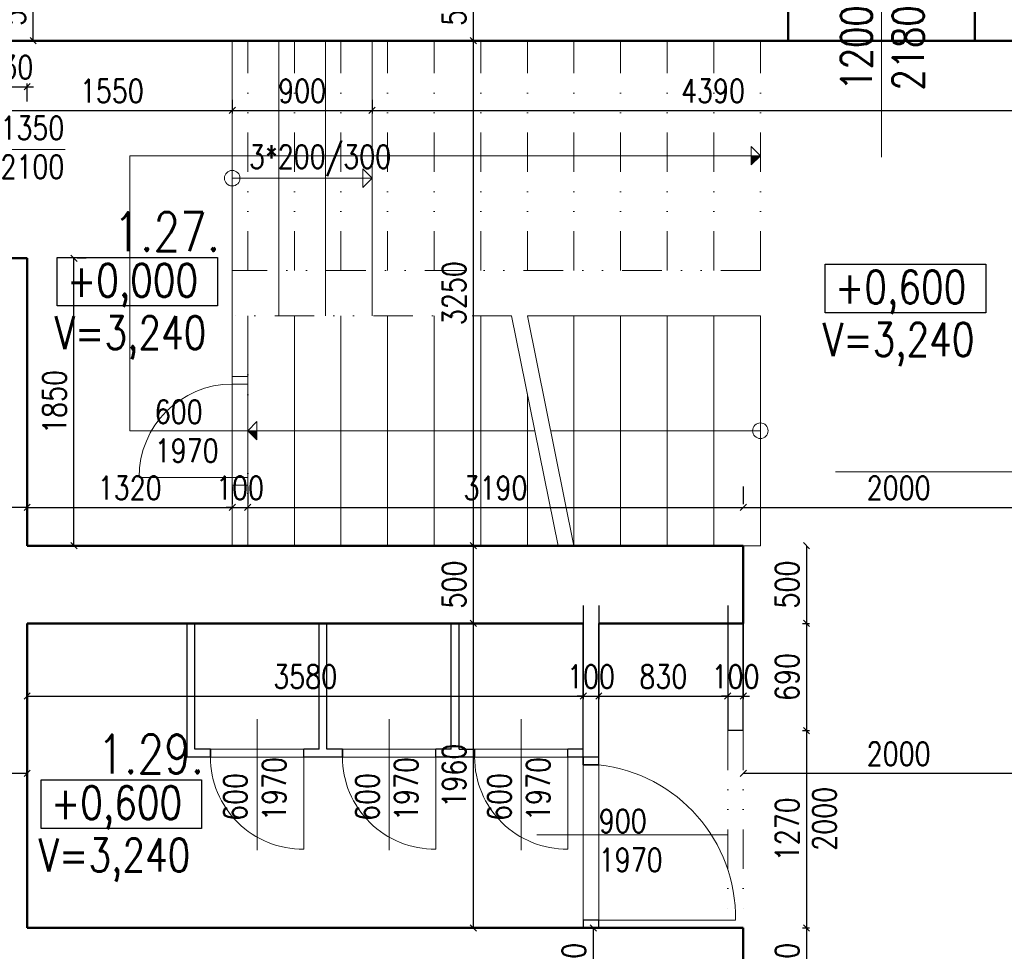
# Model space of a CAD drawing. Header units: millimetres. Extents: x -238874 to 551972, y -298952 to 658415.
# Tile 126 of 256: x 35520 to 41858, y 84660 to 90655. Entities that reach past the tile are written whole.
import ezdxf

# ---------------------------------------------------------------- set-up
doc = ezdxf.new("R2010")
doc.units = ezdxf.units.MM
doc.header["$LTSCALE"] = 20
doc.linetypes.add('DIVIDE', pattern=[31.75, 12.7, -6.35, 0, -6.35, 0, -6.35])
doc.linetypes.add('DIVIDE2', pattern=[15.875, 6.35, -3.175, 0, -3.175, 0, -3.175])
for name, color, linetype in [('ALP', 141, 'Continuous'), ('CZ', 255, 'Continuous'), ('KOTY', 8, 'Continuous'), ('ZDP', 50, 'Continuous')]:
    doc.layers.add(name, color=color, linetype=linetype)
doc.layers.add('NOSNÉ', color=8, linetype='Continuous', lineweight=50)
doc.layers.add('PRUCHODY', color=7, linetype='Continuous', lineweight=18)
doc.styles.add('SIMPLEX', font='SIMPLEX.shx', dxfattribs={"width": 0.8, "bigfont": 'CAD13.shx'})
doc.styles.get("Standard").update_dxf_attribs({"font": 'simplex.shx', "width": 0.8})
doc.dimstyles.new('CKA', dxfattribs={"dimtxt": 200, "dimasz": 40, "dimexe": 20, "dimexo": 0.2, "dimgap": 50, "dimtad": 1, "dimdec": 0, "dimrnd": 1, "dimzin": 0, "dimdsep": 46, "dimtxsty": 'Standard', "dimblk1": 'OBLIQUE', "dimblk2": 'OBLIQUE', "dimsah": 1, "dimcen": 0.09, "dimclrd": 253, "dimclre": 253, "dimclrt": 253, "dimadec": 0, "dimazin": 0, "dimtfac": 1, "dimtdec": 0, "dimtix": 1, "dimtmove": 2, "dimatfit": 3, "dimfxl": 1, "dimtolj": 1, "dimtzin": 0, "dimarcsym": 0})

# ---------------------------------------------------------------- blocks, each defined once
blk = doc.blocks.new('_OBLIQUE')
at = {"color": 0, "linetype": 'ByBlock'}
blk.add_line((-0.5, -0.5), (0.5, 0.5), dxfattribs=at)
blk = doc.blocks.new('*D668')
at = {"layer": 'DEFPOINTS', "color": 0, "transparency": 16777216}
for p in [(38440.8, 90520), (38488, 90520), (38788, 87270)]:
    blk.add_point(p, dxfattribs=at)
at = {"layer": 'KOTY', "lineweight": -2, "transparency": 16777216}
for p, q in [((38107.2, 90520), (38420.8, 90520)), ((38440.8, 87270), (38440.8, 90520))]:
    blk.add_line(p, q, dxfattribs=at)
at = {"layer": 'KOTY', "lineweight": -2, "transparency": 16777216, "xscale": 40, "yscale": 40, "zscale": 40}
for p, rotation in [((38440.8, 90520), 90), ((38440.8, 87270), 270)]:
    blk.add_blockref('_OBLIQUE', p, dxfattribs=dict(at, rotation=rotation))
at = {"layer": 'KOTY', "transparency": 16777216, "insert": (38315.8, 88895), "char_height": 150, "attachment_point": 5, "rotation": 90, "style": 'SIMPLEX'}
blk.add_mtext('\\A1;3250', dxfattribs=at)
blk = doc.blocks.new('*D669')
at = {"layer": 'DEFPOINTS', "color": 0, "transparency": 16777216}
for p in [(35568, 90224), (35338, 89748.9), (35568, 89748.9)]:
    blk.add_point(p, dxfattribs=at)
at = {"layer": 'KOTY', "lineweight": -2, "transparency": 16777216}
for p, q in [((35338, 90224), (35298, 90224)), ((35338, 90224), (35568, 90224)), ((35568, 90129.7), (35568, 90244)), ((35568, 90224), (35608, 90224))]:
    blk.add_line(p, q, dxfattribs=at)
at = {"layer": 'KOTY', "lineweight": -2, "transparency": 16777216, "xscale": 40, "yscale": 40, "zscale": 40}
blk.add_blockref('_OBLIQUE', (35338, 90224), dxfattribs=at)
at = {"layer": 'KOTY', "lineweight": -2, "transparency": 16777216, "xscale": 40, "yscale": 40, "zscale": 40, "rotation": 180}
blk.add_blockref('_OBLIQUE', (35568, 90224), dxfattribs=at)
at = {"layer": 'KOTY', "transparency": 16777216, "insert": (35453, 90349), "char_height": 150, "attachment_point": 5, "style": 'SIMPLEX'}
blk.add_mtext('\\A1;230', dxfattribs=at)
blk = doc.blocks.new('*D672')
at = {"layer": 'DEFPOINTS', "color": 0, "transparency": 16777216}
for p in [(37788, 90520), (42178, 90520), (42178, 90071.7)]:
    blk.add_point(p, dxfattribs=at)
at = {"layer": 'KOTY', "lineweight": -2, "transparency": 16777216}
for p, q in [((42178, 90139.3), (42178, 90051.7)), ((37788, 90071.7), (42178, 90071.7))]:
    blk.add_line(p, q, dxfattribs=at)
at = {"layer": 'KOTY', "lineweight": -2, "transparency": 16777216, "xscale": 40, "yscale": 40, "zscale": 40, "rotation": 180}
blk.add_blockref('_OBLIQUE', (37788, 90071.7), dxfattribs=at)
at = {"layer": 'KOTY', "lineweight": -2, "transparency": 16777216, "xscale": 40, "yscale": 40, "zscale": 40}
blk.add_blockref('_OBLIQUE', (42178, 90071.7), dxfattribs=at)
at = {"layer": 'KOTY', "transparency": 16777216, "insert": (39983, 90196.7), "char_height": 150, "attachment_point": 5, "style": 'SIMPLEX'}
blk.add_mtext('\\A1;4390', dxfattribs=at)
blk = doc.blocks.new('*D673')
at = {"layer": 'DEFPOINTS', "color": 0, "transparency": 16777216}
for p in [(36888, 90520), (37788, 90520), (37788, 90071.7)]:
    blk.add_point(p, dxfattribs=at)
at = {"layer": 'KOTY', "lineweight": -2, "transparency": 16777216}
for p, q in [((37788, 90139.3), (37788, 90051.7)), ((36888, 90071.7), (37788, 90071.7))]:
    blk.add_line(p, q, dxfattribs=at)
at = {"layer": 'KOTY', "lineweight": -2, "transparency": 16777216, "xscale": 40, "yscale": 40, "zscale": 40, "rotation": 180}
blk.add_blockref('_OBLIQUE', (36888, 90071.7), dxfattribs=at)
at = {"layer": 'KOTY', "lineweight": -2, "transparency": 16777216, "xscale": 40, "yscale": 40, "zscale": 40}
blk.add_blockref('_OBLIQUE', (37788, 90071.7), dxfattribs=at)
at = {"layer": 'KOTY', "transparency": 16777216, "insert": (37338, 90196.7), "char_height": 150, "attachment_point": 5, "style": 'SIMPLEX'}
blk.add_mtext('\\A1;900', dxfattribs=at)
blk = doc.blocks.new('*D674')
at = {"layer": 'DEFPOINTS', "color": 0, "transparency": 16777216}
for p in [(35338, 90520), (36888, 90520), (36888, 90071.7)]:
    blk.add_point(p, dxfattribs=at)
at = {"layer": 'KOTY', "lineweight": -2, "transparency": 16777216}
for p, q in [((36888, 90139.3), (36888, 90051.7)), ((35338, 90071.7), (36888, 90071.7))]:
    blk.add_line(p, q, dxfattribs=at)
at = {"layer": 'KOTY', "lineweight": -2, "transparency": 16777216, "xscale": 40, "yscale": 40, "zscale": 40, "rotation": 180}
blk.add_blockref('_OBLIQUE', (35338, 90071.7), dxfattribs=at)
at = {"layer": 'KOTY', "lineweight": -2, "transparency": 16777216, "xscale": 40, "yscale": 40, "zscale": 40}
blk.add_blockref('_OBLIQUE', (36888, 90071.7), dxfattribs=at)
at = {"layer": 'KOTY', "transparency": 16777216, "insert": (36113, 90196.7), "char_height": 150, "attachment_point": 5, "style": 'SIMPLEX'}
blk.add_mtext('\\A1;1550', dxfattribs=at)
blk = doc.blocks.new('*D958')
at = {"layer": 'DEFPOINTS', "color": 0, "transparency": 16777216}
for p in [(42178, 87516.8), (40178, 87270), (42178, 87170)]:
    blk.add_point(p, dxfattribs=at)
at = {"layer": 'KOTY', "lineweight": -2, "transparency": 16777216}
for p, q in [((42178, 87550.8), (42178, 87536.8)), ((40178, 87516.8), (42178, 87516.8))]:
    blk.add_line(p, q, dxfattribs=at)
at = {"layer": 'KOTY', "lineweight": -2, "transparency": 16777216, "xscale": 40, "yscale": 40, "zscale": 40, "rotation": 180}
blk.add_blockref('_OBLIQUE', (40178, 87516.8), dxfattribs=at)
at = {"layer": 'KOTY', "lineweight": -2, "transparency": 16777216, "xscale": 40, "yscale": 40, "zscale": 40}
blk.add_blockref('_OBLIQUE', (42178, 87516.8), dxfattribs=at)
at = {"layer": 'KOTY', "transparency": 16777216, "insert": (41178, 87641.8), "char_height": 150, "attachment_point": 5, "style": 'SIMPLEX'}
blk.add_mtext('\\A1;2000', dxfattribs=at)
blk = doc.blocks.new('*D959')
at = {"layer": 'DEFPOINTS', "color": 0, "transparency": 16777216}
for p in [(42178, 87170), (40178, 86770), (42178, 85805.9)]:
    blk.add_point(p, dxfattribs=at)
at = {"layer": 'KOTY', "lineweight": -2, "transparency": 16777216}
for p, q in [((42178, 86789.3), (42178, 85785.9)), ((40178, 85805.9), (42178, 85805.9))]:
    blk.add_line(p, q, dxfattribs=at)
at = {"layer": 'KOTY', "lineweight": -2, "transparency": 16777216, "xscale": 40, "yscale": 40, "zscale": 40, "rotation": 180}
blk.add_blockref('_OBLIQUE', (40178, 85805.9), dxfattribs=at)
at = {"layer": 'KOTY', "lineweight": -2, "transparency": 16777216, "xscale": 40, "yscale": 40, "zscale": 40}
blk.add_blockref('_OBLIQUE', (42178, 85805.9), dxfattribs=at)
at = {"layer": 'KOTY', "transparency": 16777216, "insert": (41178, 85930.9), "char_height": 150, "attachment_point": 5, "style": 'SIMPLEX'}
blk.add_mtext('\\A1;2000', dxfattribs=at)
blk = doc.blocks.new('*D963')
at = {"layer": 'DEFPOINTS', "color": 0, "transparency": 16777216}
for p in [(39212.8, 84810), (40178, 84810), (39758, 84310)]:
    blk.add_point(p, dxfattribs=at)
at = {"layer": 'KOTY', "lineweight": -2, "transparency": 16777216}
for p, q in [((39797.2, 84810), (39192.8, 84810)), ((39212.8, 84310), (39212.8, 84810))]:
    blk.add_line(p, q, dxfattribs=at)
at = {"layer": 'KOTY', "lineweight": -2, "transparency": 16777216, "xscale": 40, "yscale": 40, "zscale": 40}
for p, rotation in [((39212.8, 84810), 90), ((39212.8, 84310), 270)]:
    blk.add_blockref('_OBLIQUE', p, dxfattribs=dict(at, rotation=rotation))
at = {"layer": 'KOTY', "transparency": 16777216, "insert": (39087.8, 84560), "char_height": 150, "attachment_point": 5, "rotation": 90, "style": 'SIMPLEX'}
blk.add_mtext('\\A1;500', dxfattribs=at)
blk = doc.blocks.new('*D964')
at = {"layer": 'DEFPOINTS', "color": 0, "transparency": 16777216}
for p in [(40178, 84810), (40178, 84310), (40585.3, 84310)]:
    blk.add_point(p, dxfattribs=at)
at = {"layer": 'KOTY', "lineweight": -2, "transparency": 16777216}
for p, q in [((40585.3, 84810), (40585.3, 84310)), ((40558.7, 84310), (40605.3, 84310))]:
    blk.add_line(p, q, dxfattribs=at)
at = {"layer": 'KOTY', "lineweight": -2, "transparency": 16777216, "xscale": 40, "yscale": 40, "zscale": 40}
for p, rotation in [((40585.3, 84810), 90), ((40585.3, 84310), 270)]:
    blk.add_blockref('_OBLIQUE', p, dxfattribs=dict(at, rotation=rotation))
at = {"layer": 'KOTY', "transparency": 16777216, "insert": (40460.3, 84560), "char_height": 150, "attachment_point": 5, "rotation": 90, "style": 'SIMPLEX'}
blk.add_mtext('\\A1;500', dxfattribs=at)
blk = doc.blocks.new('*D977')
at = {"layer": 'DEFPOINTS', "color": 0, "transparency": 16777216}
for p in [(35068, 87516.8), (35068, 87270), (35568, 87270)]:
    blk.add_point(p, dxfattribs=at)
at = {"layer": 'KOTY', "lineweight": -2, "transparency": 16777216}
for p, q in [((35068, 87650.8), (35068, 87536.8)), ((35568, 87516.8), (35068, 87516.8))]:
    blk.add_line(p, q, dxfattribs=at)
at = {"layer": 'KOTY', "lineweight": -2, "transparency": 16777216, "xscale": 40, "yscale": 40, "zscale": 40, "rotation": 180}
blk.add_blockref('_OBLIQUE', (35068, 87516.8), dxfattribs=at)
at = {"layer": 'KOTY', "lineweight": -2, "transparency": 16777216, "xscale": 40, "yscale": 40, "zscale": 40}
blk.add_blockref('_OBLIQUE', (35568, 87516.8), dxfattribs=at)
at = {"layer": 'KOTY', "transparency": 16777216, "insert": (35318, 87641.8), "char_height": 150, "attachment_point": 5, "style": 'SIMPLEX'}
blk.add_mtext('\\A1;500', dxfattribs=at)
blk = doc.blocks.new('*D978')
at = {"layer": 'DEFPOINTS', "color": 0, "transparency": 16777216}
for p in [(35568, 85805.9), (35568, 84910), (35068, 84870)]:
    blk.add_point(p, dxfattribs=at)
at = {"layer": 'KOTY', "lineweight": -2, "transparency": 16777216}
for p, q in [((35568, 85290.8), (35568, 85825.9)), ((35068, 85805.9), (35568, 85805.9))]:
    blk.add_line(p, q, dxfattribs=at)
at = {"layer": 'KOTY', "lineweight": -2, "transparency": 16777216, "xscale": 40, "yscale": 40, "zscale": 40, "rotation": 180}
blk.add_blockref('_OBLIQUE', (35068, 85805.9), dxfattribs=at)
at = {"layer": 'KOTY', "lineweight": -2, "transparency": 16777216, "xscale": 40, "yscale": 40, "zscale": 40}
blk.add_blockref('_OBLIQUE', (35568, 85805.9), dxfattribs=at)
at = {"layer": 'KOTY', "transparency": 16777216, "insert": (35318, 85930.9), "char_height": 150, "attachment_point": 5, "style": 'SIMPLEX'}
blk.add_mtext('\\A1;500', dxfattribs=at)
blk = doc.blocks.new('*D996')
at = {"layer": 'DEFPOINTS', "color": 0, "transparency": 16777216}
for p in [(40178, 86770), (40178, 86080), (40585.3, 86080)]:
    blk.add_point(p, dxfattribs=at)
at = {"layer": 'KOTY', "lineweight": -2, "transparency": 16777216}
for p, q in [((40585.3, 86770), (40585.3, 86080)), ((40558.7, 86080), (40605.3, 86080))]:
    blk.add_line(p, q, dxfattribs=at)
at = {"layer": 'KOTY', "lineweight": -2, "transparency": 16777216, "xscale": 40, "yscale": 40, "zscale": 40}
for p, rotation in [((40585.3, 86770), 90), ((40585.3, 86080), 270)]:
    blk.add_blockref('_OBLIQUE', p, dxfattribs=dict(at, rotation=rotation))
at = {"layer": 'KOTY', "transparency": 16777216, "insert": (40460.3, 86425), "char_height": 150, "attachment_point": 5, "rotation": 90, "style": 'SIMPLEX'}
blk.add_mtext('\\A1;690', dxfattribs=at)
blk = doc.blocks.new('*D997')
at = {"layer": 'DEFPOINTS', "color": 0, "transparency": 16777216}
for p in [(40178, 87270), (40178, 86770), (40585.3, 86770)]:
    blk.add_point(p, dxfattribs=at)
at = {"layer": 'KOTY', "lineweight": -2, "transparency": 16777216}
for p, q in [((40585.3, 87270), (40585.3, 86770)), ((40558.7, 86770), (40605.3, 86770))]:
    blk.add_line(p, q, dxfattribs=at)
at = {"layer": 'KOTY', "lineweight": -2, "transparency": 16777216, "xscale": 40, "yscale": 40, "zscale": 40}
for p, rotation in [((40585.3, 87270), 90), ((40585.3, 86770), 270)]:
    blk.add_blockref('_OBLIQUE', p, dxfattribs=dict(at, rotation=rotation))
at = {"layer": 'KOTY', "transparency": 16777216, "insert": (40460.3, 87020), "char_height": 150, "attachment_point": 5, "rotation": 90, "style": 'SIMPLEX'}
blk.add_mtext('\\A1;500', dxfattribs=at)
blk = doc.blocks.new('*D998')
at = {"layer": 'DEFPOINTS', "color": 0, "transparency": 16777216}
for p in [(40078, 87267), (40178, 87267), (40178, 86302.9)]:
    blk.add_point(p, dxfattribs=at)
at = {"layer": 'KOTY', "lineweight": -2, "transparency": 16777216}
for p, q in [((40178, 86886.3), (40178, 86282.9)), ((40078, 86302.9), (40038, 86302.9)), ((40078, 86302.9), (40178, 86302.9)), ((40178, 86302.9), (40218, 86302.9))]:
    blk.add_line(p, q, dxfattribs=at)
at = {"layer": 'KOTY', "lineweight": -2, "transparency": 16777216, "xscale": 40, "yscale": 40, "zscale": 40}
blk.add_blockref('_OBLIQUE', (40078, 86302.9), dxfattribs=at)
at = {"layer": 'KOTY', "lineweight": -2, "transparency": 16777216, "xscale": 40, "yscale": 40, "zscale": 40, "rotation": 180}
blk.add_blockref('_OBLIQUE', (40178, 86302.9), dxfattribs=at)
at = {"layer": 'KOTY', "transparency": 16777216, "insert": (40128, 86427.9), "char_height": 150, "attachment_point": 5, "style": 'SIMPLEX'}
blk.add_mtext('\\A1;100', dxfattribs=at)
blk = doc.blocks.new('*D999')
at = {"layer": 'DEFPOINTS', "color": 0, "transparency": 16777216}
for p in [(39248, 87267), (40078, 87267), (40078, 86302.9)]:
    blk.add_point(p, dxfattribs=at)
at = {"layer": 'KOTY', "lineweight": -2, "transparency": 16777216}
for p, q in [((40078, 86886.3), (40078, 86282.9)), ((39248, 86302.9), (40078, 86302.9))]:
    blk.add_line(p, q, dxfattribs=at)
at = {"layer": 'KOTY', "lineweight": -2, "transparency": 16777216, "xscale": 40, "yscale": 40, "zscale": 40, "rotation": 180}
blk.add_blockref('_OBLIQUE', (39248, 86302.9), dxfattribs=at)
at = {"layer": 'KOTY', "lineweight": -2, "transparency": 16777216, "xscale": 40, "yscale": 40, "zscale": 40}
blk.add_blockref('_OBLIQUE', (40078, 86302.9), dxfattribs=at)
at = {"layer": 'KOTY', "transparency": 16777216, "insert": (39663, 86427.9), "char_height": 150, "attachment_point": 5, "style": 'SIMPLEX'}
blk.add_mtext('\\A1;830', dxfattribs=at)
blk = doc.blocks.new('*D1000')
at = {"layer": 'DEFPOINTS', "color": 0, "transparency": 16777216}
for p in [(40178, 86080), (40178, 84810), (40585.3, 84810)]:
    blk.add_point(p, dxfattribs=at)
at = {"layer": 'KOTY', "lineweight": -2, "transparency": 16777216}
for p, q in [((40585.3, 86080), (40585.3, 84810)), ((40558.7, 84810), (40605.3, 84810))]:
    blk.add_line(p, q, dxfattribs=at)
at = {"layer": 'KOTY', "lineweight": -2, "transparency": 16777216, "xscale": 40, "yscale": 40, "zscale": 40}
for p, rotation in [((40585.3, 86080), 90), ((40585.3, 84810), 270)]:
    blk.add_blockref('_OBLIQUE', p, dxfattribs=dict(at, rotation=rotation))
at = {"layer": 'KOTY', "transparency": 16777216, "insert": (40460.3, 85445), "char_height": 150, "attachment_point": 5, "rotation": 90, "style": 'SIMPLEX'}
blk.add_mtext('\\A1;1270', dxfattribs=at)
blk = doc.blocks.new('*D1001')
at = {"layer": 'DEFPOINTS', "color": 0, "transparency": 16777216}
for p in [(38440.8, 87270), (38788, 87270), (39148, 86770)]:
    blk.add_point(p, dxfattribs=at)
at = {"layer": 'KOTY', "lineweight": -2, "transparency": 16777216}
for p, q in [((38407.2, 87270), (38420.8, 87270)), ((38440.8, 86770), (38440.8, 87270))]:
    blk.add_line(p, q, dxfattribs=at)
at = {"layer": 'KOTY', "lineweight": -2, "transparency": 16777216, "xscale": 40, "yscale": 40, "zscale": 40}
for p, rotation in [((38440.8, 87270), 90), ((38440.8, 86770), 270)]:
    blk.add_blockref('_OBLIQUE', p, dxfattribs=dict(at, rotation=rotation))
at = {"layer": 'KOTY', "transparency": 16777216, "insert": (38315.8, 87020), "char_height": 150, "attachment_point": 5, "rotation": 90, "style": 'SIMPLEX'}
blk.add_mtext('\\A1;500', dxfattribs=at)
blk = doc.blocks.new('*D1002')
at = {"layer": 'DEFPOINTS', "color": 0, "transparency": 16777216}
for p in [(38440.8, 86770), (39148, 86770), (39148, 84810)]:
    blk.add_point(p, dxfattribs=at)
at = {"layer": 'KOTY', "lineweight": -2, "transparency": 16777216}
for p, q in [((38767.2, 86770), (38420.8, 86770)), ((38440.8, 84810), (38440.8, 86770))]:
    blk.add_line(p, q, dxfattribs=at)
at = {"layer": 'KOTY', "lineweight": -2, "transparency": 16777216, "xscale": 40, "yscale": 40, "zscale": 40}
for p, rotation in [((38440.8, 86770), 90), ((38440.8, 84810), 270)]:
    blk.add_blockref('_OBLIQUE', p, dxfattribs=dict(at, rotation=rotation))
at = {"layer": 'KOTY', "transparency": 16777216, "insert": (38315.8, 85790), "char_height": 150, "attachment_point": 5, "rotation": 90, "style": 'SIMPLEX'}
blk.add_mtext('\\A1;1960', dxfattribs=at)
blk = doc.blocks.new('*D1003')
at = {"layer": 'DEFPOINTS', "color": 0, "transparency": 16777216}
for p in [(39148, 87267), (39248, 87267), (39248, 86302.9)]:
    blk.add_point(p, dxfattribs=at)
at = {"layer": 'KOTY', "lineweight": -2, "transparency": 16777216}
for p, q in [((39248, 86886.3), (39248, 86282.9)), ((39148, 86302.9), (39108, 86302.9)), ((39148, 86302.9), (39248, 86302.9)), ((39248, 86302.9), (39288, 86302.9))]:
    blk.add_line(p, q, dxfattribs=at)
at = {"layer": 'KOTY', "lineweight": -2, "transparency": 16777216, "xscale": 40, "yscale": 40, "zscale": 40}
blk.add_blockref('_OBLIQUE', (39148, 86302.9), dxfattribs=at)
at = {"layer": 'KOTY', "lineweight": -2, "transparency": 16777216, "xscale": 40, "yscale": 40, "zscale": 40, "rotation": 180}
blk.add_blockref('_OBLIQUE', (39248, 86302.9), dxfattribs=at)
at = {"layer": 'KOTY', "transparency": 16777216, "insert": (39198, 86427.9), "char_height": 150, "attachment_point": 5, "style": 'SIMPLEX'}
blk.add_mtext('\\A1;100', dxfattribs=at)
blk = doc.blocks.new('*D1004')
at = {"layer": 'DEFPOINTS', "color": 0, "transparency": 16777216}
for p in [(35568, 89120), (35869, 89120), (35568, 87270)]:
    blk.add_point(p, dxfattribs=at)
at = {"layer": 'KOTY', "lineweight": -2, "transparency": 16777216}
for p, q in [((35869, 87270), (35869, 89120)), ((35948.7, 89120), (35889, 89120))]:
    blk.add_line(p, q, dxfattribs=at)
at = {"layer": 'KOTY', "lineweight": -2, "transparency": 16777216, "xscale": 40, "yscale": 40, "zscale": 40}
for p, rotation in [((35869, 89120), 90), ((35869, 87270), 270)]:
    blk.add_blockref('_OBLIQUE', p, dxfattribs=dict(at, rotation=rotation))
at = {"layer": 'KOTY', "transparency": 16777216, "insert": (35744, 88195), "char_height": 150, "attachment_point": 5, "rotation": 90, "style": 'SIMPLEX'}
blk.add_mtext('\\A1;1850', dxfattribs=at)
blk = doc.blocks.new('*D1005')
at = {"layer": 'DEFPOINTS', "color": 0, "transparency": 16777216}
for p in [(36988, 87516.8), (36888, 87270), (36988, 87270)]:
    blk.add_point(p, dxfattribs=at)
at = {"layer": 'KOTY', "lineweight": -2, "transparency": 16777216}
for p, q in [((36988, 87650.8), (36988, 87536.8)), ((36888, 87516.8), (36848, 87516.8)), ((36888, 87516.8), (36988, 87516.8)), ((36988, 87516.8), (37028, 87516.8))]:
    blk.add_line(p, q, dxfattribs=at)
at = {"layer": 'KOTY', "lineweight": -2, "transparency": 16777216, "xscale": 40, "yscale": 40, "zscale": 40}
blk.add_blockref('_OBLIQUE', (36888, 87516.8), dxfattribs=at)
at = {"layer": 'KOTY', "lineweight": -2, "transparency": 16777216, "xscale": 40, "yscale": 40, "zscale": 40, "rotation": 180}
blk.add_blockref('_OBLIQUE', (36988, 87516.8), dxfattribs=at)
at = {"layer": 'KOTY', "transparency": 16777216, "insert": (36938, 87641.8), "char_height": 150, "attachment_point": 5, "style": 'SIMPLEX'}
blk.add_mtext('\\A1;100', dxfattribs=at)
blk = doc.blocks.new('*D1006')
at = {"layer": 'DEFPOINTS', "color": 0, "transparency": 16777216}
for p in [(36888, 87516.8), (35568, 87270), (36888, 87270)]:
    blk.add_point(p, dxfattribs=at)
at = {"layer": 'KOTY', "lineweight": -2, "transparency": 16777216}
for p, q in [((36888, 87650.8), (36888, 87536.8)), ((35568, 87516.8), (36888, 87516.8))]:
    blk.add_line(p, q, dxfattribs=at)
at = {"layer": 'KOTY', "lineweight": -2, "transparency": 16777216, "xscale": 40, "yscale": 40, "zscale": 40, "rotation": 180}
blk.add_blockref('_OBLIQUE', (35568, 87516.8), dxfattribs=at)
at = {"layer": 'KOTY', "lineweight": -2, "transparency": 16777216, "xscale": 40, "yscale": 40, "zscale": 40}
blk.add_blockref('_OBLIQUE', (36888, 87516.8), dxfattribs=at)
at = {"layer": 'KOTY', "transparency": 16777216, "insert": (36228, 87641.8), "char_height": 150, "attachment_point": 5, "style": 'SIMPLEX'}
blk.add_mtext('\\A1;1320', dxfattribs=at)
blk = doc.blocks.new('*D1007')
at = {"layer": 'DEFPOINTS', "color": 0, "transparency": 16777216}
for p in [(39148, 87267), (39148, 86302.9), (35568, 85407)]:
    blk.add_point(p, dxfattribs=at)
at = {"layer": 'KOTY', "lineweight": -2, "transparency": 16777216}
for p, q in [((39148, 86886.3), (39148, 86282.9)), ((35568, 86302.9), (39148, 86302.9))]:
    blk.add_line(p, q, dxfattribs=at)
at = {"layer": 'KOTY', "lineweight": -2, "transparency": 16777216, "xscale": 40, "yscale": 40, "zscale": 40, "rotation": 180}
blk.add_blockref('_OBLIQUE', (35568, 86302.9), dxfattribs=at)
at = {"layer": 'KOTY', "lineweight": -2, "transparency": 16777216, "xscale": 40, "yscale": 40, "zscale": 40}
blk.add_blockref('_OBLIQUE', (39148, 86302.9), dxfattribs=at)
at = {"layer": 'KOTY', "transparency": 16777216, "insert": (37358, 86427.9), "char_height": 150, "attachment_point": 5, "style": 'SIMPLEX'}
blk.add_mtext('\\A1;3580', dxfattribs=at)
blk = doc.blocks.new('*D1008')
at = {"layer": 'DEFPOINTS', "color": 0, "transparency": 16777216}
for p in [(40178, 87516.8), (36988, 87270), (40178, 87270)]:
    blk.add_point(p, dxfattribs=at)
at = {"layer": 'KOTY', "lineweight": -2, "transparency": 16777216}
for p, q in [((40178, 87650.8), (40178, 87536.8)), ((36988, 87516.8), (40178, 87516.8))]:
    blk.add_line(p, q, dxfattribs=at)
at = {"layer": 'KOTY', "lineweight": -2, "transparency": 16777216, "xscale": 40, "yscale": 40, "zscale": 40, "rotation": 180}
blk.add_blockref('_OBLIQUE', (36988, 87516.8), dxfattribs=at)
at = {"layer": 'KOTY', "lineweight": -2, "transparency": 16777216, "xscale": 40, "yscale": 40, "zscale": 40}
blk.add_blockref('_OBLIQUE', (40178, 87516.8), dxfattribs=at)
at = {"layer": 'KOTY', "transparency": 16777216, "insert": (38583, 87641.8), "char_height": 150, "attachment_point": 5, "style": 'SIMPLEX'}
blk.add_mtext('\\A1;3190', dxfattribs=at)
blk = doc.blocks.new('*D1350')
at = {"layer": 'DEFPOINTS', "color": 0, "transparency": 16777216}
for p in [(34959.1, 91020), (35606.1, 91020), (34959.1, 90520)]:
    blk.add_point(p, dxfattribs=at)
at = {"layer": 'KOTY', "lineweight": -2, "transparency": 16777216}
for p, q in [((35339.9, 91020), (35626.1, 91020)), ((35606.1, 90520), (35606.1, 91020))]:
    blk.add_line(p, q, dxfattribs=at)
at = {"layer": 'KOTY', "lineweight": -2, "transparency": 16777216, "xscale": 40, "yscale": 40, "zscale": 40}
for p, rotation in [((35606.1, 91020), 90), ((35606.1, 90520), 270)]:
    blk.add_blockref('_OBLIQUE', p, dxfattribs=dict(at, rotation=rotation))
at = {"layer": 'KOTY', "transparency": 16777216, "insert": (35481.1, 90770), "char_height": 150, "attachment_point": 5, "rotation": 90, "style": 'SIMPLEX'}
blk.add_mtext('\\A1;500', dxfattribs=at)
blk = doc.blocks.new('*D1361')
at = {"layer": 'DEFPOINTS', "color": 0, "transparency": 16777216}
for p in [(38440.8, 91020), (38440.8, 91020), (38488, 90520)]:
    blk.add_point(p, dxfattribs=at)
at = {"layer": 'KOTY', "lineweight": -2, "transparency": 16777216}
for p, q in [((38440.8, 90520), (38440.8, 91020)), ((38821.6, 91020), (38460.8, 91020))]:
    blk.add_line(p, q, dxfattribs=at)
at = {"layer": 'KOTY', "lineweight": -2, "transparency": 16777216, "xscale": 40, "yscale": 40, "zscale": 40}
for p, rotation in [((38440.8, 91020), 90), ((38440.8, 90520), 270)]:
    blk.add_blockref('_OBLIQUE', p, dxfattribs=dict(at, rotation=rotation))
at = {"layer": 'KOTY', "transparency": 16777216, "insert": (38315.8, 90770), "char_height": 150, "attachment_point": 5, "rotation": 90, "style": 'SIMPLEX'}
blk.add_mtext('\\A1;500', dxfattribs=at)

msp = doc.modelspace()

# ---------------------------------------------------------------- hatches: boundary and pattern name
at = {"layer": 'PRUCHODY'}
for points in [[(40287.962, 89780.047), (40229.224, 89780.047), (40229.224, 89720.696)], [(37046.7, 87950.696), (37046.7, 88010.047), (36987.962, 88010.047)]]:
    msp.add_hatch(color=256, dxfattribs=at).paths.add_polyline_path(points)

# ---------------------------------------------------------------- linework, layer by layer
at = {"layer": 'ALP'}
for p, q in [((36597.962, 85910.047), (36597.962, 86770.047)), ((36647.962, 85960.047), (36647.962, 86770.047)), ((37447.962, 85960.047), (37447.962, 86770.047)), ((37497.962, 85960.047), (37497.962, 86770.047)), ((38297.962, 85960.047), (38297.962, 86770.047)), ((38347.962, 85960.047), (38347.962, 86770.047)), ((36747.962, 85960.047), (36647.962, 85960.047)), ((36747.962, 85960.047), (36647.962, 85960.047)), ((36747.962, 85910.047), (36747.962, 85960.047)), ((36747.962, 85960.047), (36747.962, 85910.047)), ((37347.962, 85910.047), (37347.962, 85960.047)), ((37447.962, 85960.047), (37347.962, 85960.047)), ((37447.962, 85960.047), (37347.962, 85960.047)), ((37597.962, 85960.047), (37497.962, 85960.047)), ((37597.962, 85910.047), (37597.962, 85960.047)), ((37597.962, 85910.047), (37597.962, 85960.047)), ((37597.962, 85960.047), (37597.962, 85910.047)), ((38197.962, 85910.047), (38197.962, 85960.047)), ((38297.962, 85960.047), (38197.962, 85960.047)), ((38347.962, 85960.047), (38447.962, 85960.047)), ((38447.962, 85960.047), (38447.962, 85910.047)), ((38447.962, 85960.047), (38447.962, 85910.047)), ((39047.962, 85910.047), (39047.962, 85960.047)), ((39147.962, 85960.047), (39047.962, 85960.047)), ((36747.962, 85910.047), (36597.962, 85910.047)), ((37597.962, 85910.047), (37347.962, 85910.047)), ((38447.962, 85910.047), (38197.962, 85910.047)), ((39147.962, 85910.047), (39047.962, 85910.047))]:
    msp.add_line(p, q, dxfattribs=at)
at = {"layer": 'CZ', "color": 7}
for points in [[(35760.347, 89125.229), (36793.83, 89125.229), (36793.83, 88812.758), (35760.347, 88812.758)], [(40705.312, 89081.532), (41738.795, 89081.532), (41738.795, 88769.062), (40705.312, 88769.062)], [(35657.358, 85763.753), (36690.841, 85763.753), (36690.841, 85451.282), (35657.358, 85451.282)]]:
    msp.add_lwpolyline(points, close=True, dxfattribs=at)
at = {"layer": 'NOSNÉ'}
for p, q in [((40467.962, 90520.047), (40467.962, 91020.047)), ((41667.962, 90520.047), (41667.962, 91020.047)), ((42177.962, 90520.047), (34097.962, 90520.047)), ((40467.962, 90520.047), (34097.962, 90520.047)), ((40467.962, 90520.047), (34097.962, 90520.047)), ((42177.962, 90520.047), (41667.962, 90520.047)), ((35567.962, 89120.047), (34367.962, 89120.047)), ((35567.962, 87270.047), (35567.962, 89120.047)), ((40177.962, 87270.047), (35567.962, 87270.047)), ((40177.962, 87270.047), (40177.962, 86770.047)), ((39147.962, 86770.047), (35567.962, 86770.047)), ((35567.962, 84810.047), (35567.962, 86770.047)), ((40077.962, 86770.047), (39247.962, 86770.047)), ((40077.962, 86770.047), (40177.962, 86770.047)), ((40177.962, 84810.047), (35567.962, 84810.047)), ((40177.962, 84810.047), (40177.962, 84310.047))]:
    msp.add_line(p, q, dxfattribs=at)
at = {"layer": 'PRUCHODY'}
for p, q in [((41067.962, 89940.803), (41067.962, 91880.803)), ((41067.962, 89770.803), (41067.962, 91710.803)), ((40467.962, 90520.047), (40467.962, 91020.047)), ((41667.962, 90520.047), (41667.962, 91020.047)), ((36887.962, 90520.047), (36887.962, 89120.047)), ((36887.962, 90520.047), (36887.962, 88750.047)), ((37187.962, 90520.047), (37187.962, 88750.047)), ((37487.962, 90520.047), (37487.962, 88750.047)), ((37787.962, 90520.047), (37787.962, 88750.047)), ((35812.536, 89820.047), (34672.962, 89820.047)), ((40229.224, 89839.399), (40229.224, 89780.047)), ((40287.962, 89780.047), (40229.224, 89839.399)), ((40287.962, 89780.047), (36228.867, 89780.047)), ((36228.867, 88010.047), (36228.867, 89780.047)), ((40287.962, 89780.047), (40229.224, 89720.696)), ((40229.224, 89720.696), (40229.224, 89780.047)), ((37729.224, 89694.399), (37729.224, 89635.047)), ((37787.962, 89635.047), (37729.224, 89694.399)), ((36887.962, 89635.047), (37787.962, 89635.047)), ((37787.962, 89635.047), (37729.224, 89575.696)), ((37729.224, 89575.696), (37729.224, 89635.047)), ((36887.962, 88750.047), (36887.962, 87270.047)), ((36987.962, 88750.047), (36987.962, 87270.047)), ((37287.962, 88750.047), (37287.962, 87270.047)), ((37587.962, 88750.047), (37587.962, 87270.047)), ((37887.962, 88750.047), (37887.962, 87270.047)), ((38187.962, 88750.047), (38187.962, 87270.047)), ((38487.962, 88750.047), (38487.962, 87270.047)), ((38985.928, 87270.047), (38685.928, 88750.047)), ((40287.962, 88750.047), (38787.962, 88750.047)), ((39087.962, 87270.047), (38787.962, 88750.047)), ((39087.962, 88750.047), (39087.962, 87270.047)), ((39387.962, 88750.047), (39387.962, 87270.047)), ((39687.962, 88750.047), (39687.962, 87270.047)), ((39987.962, 88750.047), (39987.962, 87270.047)), ((40287.962, 88750.047), (40287.962, 87270.047)), ((36887.962, 88360.047), (36987.962, 88360.047)), ((36887.962, 88310.047), (36987.962, 88310.047)), ((38787.962, 88246.681), (38787.962, 87270.047)), ((36987.962, 88010.047), (37046.7, 88069.399)), ((37046.7, 88069.399), (37046.7, 88010.047)), ((38835.928, 88010.047), (36228.867, 88010.047)), ((36260.739, 88010.047), (37608.196, 88010.047)), ((36987.962, 88010.047), (37046.7, 87950.696)), ((37046.7, 87950.696), (37046.7, 88010.047)), ((40287.962, 88010.047), (38937.962, 88010.047)), ((43555.084, 87745.047), (40770.704, 87745.047)), ((36987.962, 87710.047), (36287.962, 87710.047)), ((36887.962, 87710.047), (36987.962, 87710.047)), ((36887.962, 87660.047), (36987.962, 87660.047)), ((40287.962, 87270.047), (40177.962, 87270.047)), ((37047.962, 86154.414), (37047.962, 85310.047)), ((37897.962, 86154.414), (37897.962, 85310.047)), ((38747.962, 86154.414), (38747.962, 85310.047)), ((36747.962, 85960.047), (37397.962, 85960.047)), ((37347.962, 85960.047), (37347.962, 85317.817)), ((38197.962, 85960.047), (37597.962, 85960.047)), ((38197.962, 85960.047), (38197.962, 85317.817)), ((38447.962, 85960.047), (39047.962, 85960.047)), ((39047.962, 85960.047), (39047.962, 85317.817)), ((37347.962, 85910.047), (36747.962, 85910.047)), ((37597.962, 85910.047), (38197.962, 85910.047)), ((39047.962, 85910.047), (38447.962, 85910.047)), ((39147.962, 85860.047), (39147.962, 84810.047)), ((39247.962, 85860.047), (39247.962, 84810.047)), ((40077.962, 85410.047), (38847.962, 85410.047)), ((39247.962, 84860.047), (40127.962, 84860.047)), ((40177.962, 84810.047), (36362.358, 84810.047))]:
    msp.add_line(p, q, dxfattribs=at)
at = {"layer": 'PRUCHODY', "linetype": 'DIVIDE'}
for p, q in [((36987.962, 89040.047), (36987.962, 90520.047)), ((37287.962, 89040.047), (37287.962, 90520.047)), ((37587.962, 89040.047), (37587.962, 90520.047)), ((37887.962, 89040.047), (37887.962, 90520.047)), ((38187.962, 89040.047), (38187.962, 90520.047)), ((38487.962, 89040.047), (38487.962, 90520.047)), ((38787.962, 89040.047), (38787.962, 90520.047)), ((39087.962, 89040.047), (39087.962, 90520.047)), ((39387.962, 89040.047), (39387.962, 90520.047)), ((39687.962, 89040.047), (39687.962, 90520.047)), ((39987.962, 89040.047), (39987.962, 90520.047)), ((40287.962, 89040.047), (40287.962, 90520.047)), ((40287.962, 89040.047), (36887.962, 89040.047)), ((38685.928, 88750.047), (36887.962, 88750.047)), ((36987.962, 88750.047), (36987.962, 87270.047)), ((40077.962, 86080.047), (40077.962, 84810.047)), ((40177.962, 86080.047), (40177.962, 84810.047))]:
    msp.add_line(p, q, dxfattribs=at)
at = {"layer": 'PRUCHODY', "linetype": 'DIVIDE2'}
msp.add_line((41667.962, 90520.047), (40467.962, 90520.047), dxfattribs=at)
at = {"layer": 'PRUCHODY'}
for centre in [(36887.962, 89635.047), (40287.962, 88010.047)]:
    msp.add_circle(centre, 50, dxfattribs=at)
for centre, radius, start, end in [((36887.962, 87710.047), 600, 90, 180), ((37340.243, 85910.047), 592.28, 180, 270.7467933), ((38190.243, 85910.047), 592.28, 180, 270.7467933), ((39040.243, 85910.047), 592.28, 180, 270.7467933), ((39138.692, 84876.69), 989.41, 359.0362117, 83.6593427)]:
    msp.add_arc(centre, radius, start, end, dxfattribs=at)
at = {"layer": 'ZDP'}
for p, q in [((39147.962, 85860.047), (39147.962, 86770.047)), ((39247.962, 85860.047), (39247.962, 86770.047)), ((39247.962, 85860.047), (39247.962, 86770.047)), ((40077.962, 86770.047), (40077.962, 86080.047)), ((40177.962, 86080.047), (40177.962, 86770.047)), ((40177.962, 86080.047), (40077.962, 86080.047)), ((39247.962, 85910.047), (39147.962, 85910.047)), ((39247.962, 85860.047), (39147.962, 85860.047)), ((39247.962, 84860.047), (39147.962, 84860.047))]:
    msp.add_line(p, q, dxfattribs=at)
for points in [[(39147.962, 85860.047), (39247.962, 85860.047), (39247.962, 85910.047), (39147.962, 85910.047)], [(39147.962, 84810.047), (39247.962, 84810.047), (39247.962, 84860.047), (39147.962, 84860.047)]]:
    msp.add_lwpolyline(points, close=True, dxfattribs=at)

# ---------------------------------------------------------------- texts
at = {"layer": 'CZ', "color": 7, "attachment_point": 1, "rotation": 90}
for s, insert, char_height, width in [('1200\\P2180', (40806.156, 90198.922), 200, 1830.1), ('600\\P1970', (36832.922, 85498.657), 150, 660.6), ('600\\P1970', (37682.922, 85498.657), 150, 660.6), ('600\\P1970', (38532.922, 85498.657), 150, 660.6)]:
    msp.add_mtext(s, dxfattribs=dict(at, insert=insert, char_height=char_height, width=width))
at = {"layer": 'CZ', "color": 7, "attachment_point": 1}
for s, insert, char_height, width in [('1350\\P2100', (35395.901, 90033.53), 150, 660.6), ('3*200/300', (36995.901, 89848.53), 150, 660.6), ('1.27.', (36123.678, 89415.743), 250, 971.4), ('+0,000', (35823.235, 89084.026), 212.5, 1666.9), ('+0,600', (40768.201, 89040.329), 212.5, 1666.9), ('V=3,240', (35745.249, 88746.993), 212.5, 3214.5), ('V=3,240', (40690.214, 88703.296), 212.5, 3214.5), ('600\\P1970', (36389.271, 88206.731), 150, 660.6), ('1.29.', (36020.689, 86054.266), 250, 971.4), ('+0,600', (35720.246, 85722.549), 212.5, 1666.9), ('900\\P1970', (39247.962, 85573.104), 150, 660.6), ('V=3,240', (35642.26, 85385.516), 212.5, 3214.5)]:
    msp.add_mtext(s, dxfattribs=dict(at, insert=insert, char_height=char_height, width=width))
at = {"layer": 'KOTY', "insert": (40624.935, 85306.827), "char_height": 150, "width": 1110, "attachment_point": 1, "rotation": 90}
msp.add_mtext('2000', dxfattribs=at)

# ---------------------------------------------------------------- dimensions: what is measured, and where the dimension line sits
at = {"layer": 'KOTY'}
for base, p1, p2, angle, text, picture, middle in [((35606.083, 91020.047), (34959.131, 90520.047), (34959.131, 91020.047), 270, '500', '*D1350', (35481.083, 90770.047)), ((38440.779, 91020.047), (38487.962, 90520.047), (38440.779, 91020.047), 90, '500', '*D1361', (38315.779, 90770.047)), ((36887.962, 90071.736), (35337.962, 90520.047), (36887.962, 90520.047), 180, '1550', '*D674', (36112.962, 90196.736)), ((37787.962, 90071.736), (36887.962, 90520.047), (37787.962, 90520.047), 180, '900', '*D673', (37337.962, 90196.736)), ((42177.962, 90071.736), (37787.962, 90520.047), (42177.962, 90520.047), 180, '4390', '*D672', (39982.962, 90196.736)), ((38440.779, 90520.047), (38787.962, 87270.047), (38487.962, 90520.047), 90, '3250', '*D668', (38315.779, 88895.047)), ((35869.019, 89120.047), (35567.962, 87270.047), (35567.962, 89120.047), 270, '1850', '*D1004', (35744.019, 88195.047)), ((38440.779, 87270.047), (39147.962, 86770.047), (38787.962, 87270.047), 90, '500', '*D1001', (38315.779, 87020.047)), ((40585.291, 86770.047), (40177.962, 87270.047), (40177.962, 86770.047), 270, '500', '*D997', (40460.291, 87020.047)), ((38440.779, 86770.047), (39147.962, 84810.047), (39147.962, 86770.047), 90, '1960', '*D1002', (38315.779, 85790.047)), ((40585.291, 86080.047), (40177.962, 86770.047), (40177.962, 86080.047), 270, '690', '*D996', (40460.291, 86425.047)), ((40585.291, 84810.047), (40177.962, 86080.047), (40177.962, 84810.047), 270, '1270', '*D1000', (40460.291, 85445.047)), ((39212.79, 84810.047), (39757.962, 84310.047), (40177.962, 84810.047), 90, '500', '*D963', (39087.79, 84560.047)), ((40585.291, 84310.047), (40177.962, 84810.047), (40177.962, 84310.047), 270, '500', '*D964', (40460.291, 84560.047))]:
    dim = msp.add_linear_dim(base=base, p1=p1, p2=p2, angle=angle, text=text, dimstyle='CKA', override={"dimtxt": 150, "dimexo": 380.774374, "dimtxsty": 'SIMPLEX', "dimse1": 1, "dimclrd": 256, "dimclre": 256, "dimclrt": 256}, dxfattribs=at)
    dim.commit()
    dim.dimension.update_dxf_attribs({"geometry": picture, "text_midpoint": middle})
for base, p1, p2, text, picture, middle in [((35567.962, 90223.978), (35337.962, 89748.897), (35567.962, 89748.897), '230', '*D669', (35452.962, 90348.978)), ((35067.962, 87516.802), (35567.962, 87270.047), (35067.962, 87270.047), '500', '*D977', (35317.962, 87641.802)), ((36887.962, 87516.802), (35567.962, 87270.047), (36887.962, 87270.047), '1320', '*D1006', (36227.962, 87641.802)), ((36987.962, 87516.802), (36887.962, 87270.047), (36987.962, 87270.047), '100', '*D1005', (36937.962, 87641.802)), ((40177.962, 87516.802), (36987.962, 87270.047), (40177.962, 87270.047), '3190', '*D1008', (38582.962, 87641.802)), ((42177.962, 87516.802), (40177.962, 87270.047), (42177.962, 87170.047), '2000', '*D958', (41177.962, 87641.802)), ((39147.962, 86302.912), (35567.962, 85407.037), (39147.962, 87267.037), '3580', '*D1007', (37357.962, 86427.912)), ((39247.962, 86302.912), (39147.962, 87267.037), (39247.962, 87267.037), '100', '*D1003', (39197.962, 86427.912)), ((40077.962, 86302.912), (39247.962, 87267.037), (40077.962, 87267.037), '830', '*D999', (39662.962, 86427.912)), ((40177.962, 86302.912), (40077.962, 87267.037), (40177.962, 87267.037), '100', '*D998', (40127.962, 86427.912)), ((42177.962, 85805.922), (40177.962, 86770.047), (42177.962, 87170.047), '2000', '*D959', (41177.962, 85930.922)), ((35567.962, 85805.922), (35067.962, 84870.047), (35567.962, 84910.047), '500', '*D978', (35317.962, 85930.922))]:
    dim = msp.add_linear_dim(base=base, p1=p1, p2=p2, text=text, dimstyle='CKA', override={"dimtxt": 150, "dimexo": 380.774374, "dimtxsty": 'SIMPLEX', "dimse1": 1, "dimclrd": 256, "dimclre": 256, "dimclrt": 256}, dxfattribs=at)
    dim.commit()
    dim.dimension.update_dxf_attribs({"geometry": picture, "text_midpoint": middle})

doc.saveas('drawing.dxf')
